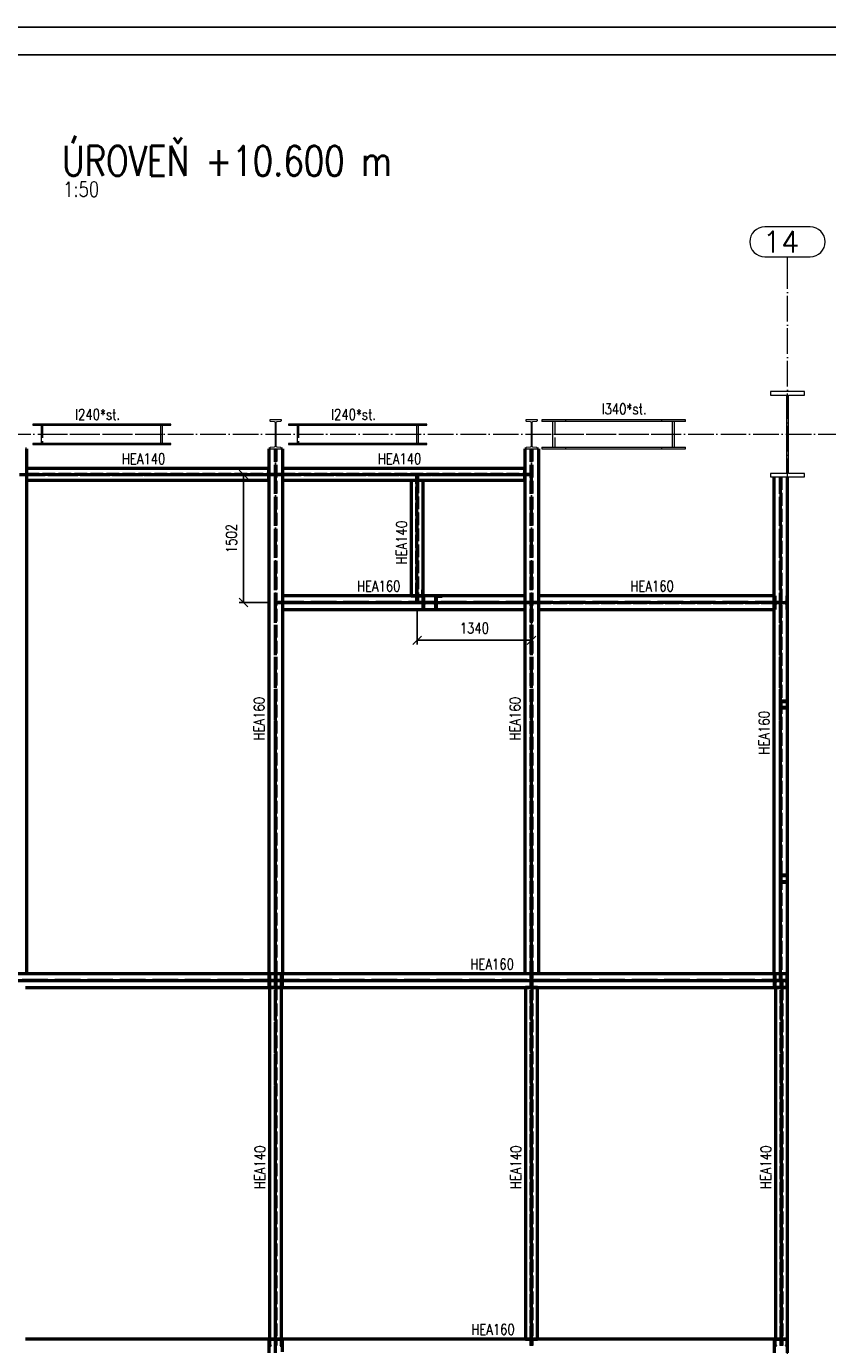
# Paper-space layout 'Layout1' of a CAD drawing. Extents: x -2 to 1033, y -36 to 596.
# Tile 23 of 55: x 155 to 342, y 285 to 594. Entities that reach past the tile are written whole.
import ezdxf
from ezdxf.enums import TextEntityAlignment as Align

# ---------------------------------------------------------------- set-up
doc = ezdxf.new("R2010")
doc.units = 0
for name, pattern in [('ACAD_ISO02W100', [15, 12, -3]), ('ACAD_ISO04W100', [30.5, 24, -3, 0.5, -3]), ('HP_01_CER_B', [8, 5, -1, 1, -1])]:
    doc.linetypes.add(name, pattern=pattern)
doc.layers.get('0').update_dxf_attribs({"linetype": 'CONTINUOUS'})
doc.layers.get('DEFPOINTS').update_dxf_attribs({"color": 132, "linetype": 'CONTINUOUS'})
doc.layers.add('RAMECEK_HP', color=251, linetype='CONTINUOUS')
for name, color, linetype, lineweight in [('SS_1.ET-HALA_TaO-RASTR', 7, 'HP_01_CER_B', 13), ('SS_1.ET-HALA_TaO-SLOUP', 9, 'CONTINUOUS', 13), ('SS_2.ET-HALA_TaO-KCE_VELINU-NADSTAVBA', 72, 'CONTINUOUS', 50), ('SS_KOTY', 3, 'CONTINUOUS', 25), ('SS_NADPIS_7', 6, 'CONTINUOUS', 70), ('SS_POPIS_PROFILU', 13, 'CONTINUOUS', 25), ('SS_STAV.OK-POPIS_PROFILU', 9, 'CONTINUOUS', 13)]:
    doc.layers.add(name, color=color, linetype=linetype, lineweight=lineweight)
doc.styles.add('ROMANS', font='romans.shx', dxfattribs={"width": 0.8})
doc.styles.add('romans.shx', font='romans.shx', dxfattribs={"height": 5})
doc.dimstyles.new('A-1_(2.5)_50AS', dxfattribs={"dimtxt": 2.5, "dimasz": 2, "dimexe": 1, "dimexo": 2, "dimgap": 0, "dimtad": 0, "dimdec": 1, "dimlfac": 50, "dimrnd": 1, "dimtxsty": 'ROMANS', "dimblk1": 'OBLIQUE', "dimblk2": 'OBLIQUE', "dimsah": 1, "dimcen": 2, "dimclrd": 256, "dimclre": 256, "dimclrt": 256, "dimadec": 1, "dimazin": 2, "dimtfac": 0.714286, "dimtdec": 1, "dimtmove": 0, "dimatfit": 3, "dimldrblk": 'OPEN', "dimfxl": 1, "dimtvp": 1.142857, "dimtfill": 1, "dimtolj": 1, "dimlwd": -1, "dimlwe": -1, "dimarcsym": 0})

# ---------------------------------------------------------------- blocks, each defined once
blk = doc.blocks.new('*U6')
at = {"layer": 'RAMECEK_HP', "lineweight": 35, "const_width": 0.35}
for points in [[(0, 594), (0, 0), (841, 0), (841, 594)], [(6.5, 587.5), (6.5, 6.5), (834.5, 6.5), (834.5, 587.5)]]:
    blk.add_lwpolyline(points, close=True, dxfattribs=at)
at = {"layer": 'DEFPOINTS', "style": 'ROMANS', "width": 0.8}
blk.add_attdef('TISK', text='', height=10, dxfattribs=at).set_placement((841, -33), align=Align.RIGHT)
blk = doc.blocks.new('_Oblique')
at = {"color": 0, "linetype": 'ByBlock', "lineweight": -2}
blk.add_line((-0.5, -0.5), (0.5, 0.5), dxfattribs=at)
blk = doc.blocks.new('*D30')
at = {"layer": 'DEFPOINTS', "color": 0, "transparency": 16777216}
for p in [(205.49, 489.16), (213, 489.16, -10388), (213, 459.13, -10388)]:
    blk.add_point(p, dxfattribs=at)
at = {"layer": 'SS_KOTY', "transparency": 16777216}
for p, q in [((211, 489.16), (204.49, 489.16)), ((205.49, 459.13), (205.49, 489.16)), ((211, 459.13), (204.49, 459.13))]:
    blk.add_line(p, q, dxfattribs=at)
at = {"layer": 'SS_KOTY', "transparency": 16777216, "xscale": 2, "yscale": 2, "zscale": 2}
for p, rotation in [((205.49, 489.16), 90), ((205.49, 459.13), 270)]:
    blk.add_blockref('_Oblique', p, dxfattribs=dict(at, rotation=rotation))
at = {"layer": 'SS_KOTY', "transparency": 16777216, "insert": (202.64, 474.15), "char_height": 2.5, "attachment_point": 5, "rotation": 90, "style": 'ROMANS', "bg_fill": 3, "box_fill_scale": 1.1, "bg_fill_color": 256, "bg_fill_true_color": 13158600, "bg_fill_transparency": 0}
blk.add_mtext('\\A1;1502', dxfattribs=at)
blk = doc.blocks.new('_OPEN')
at = {"color": 0, "linetype": 'ByBlock'}
for p, q in [((-1, 0.17), (0, 0)), ((0, 0), (-1, -0.17)), ((0, 0), (-1, 0))]:
    blk.add_line(p, q, dxfattribs=at)
blk = doc.blocks.new('*D31')
at = {"layer": 'DEFPOINTS', "color": 0, "transparency": 16777216}
for p in [(246.2, 459.13, -10388), (273, 459.13, -10388), (273, 450.3)]:
    blk.add_point(p, dxfattribs=at)
at = {"layer": 'SS_KOTY', "transparency": 16777216}
for p, q in [((246.2, 457.13), (246.2, 449.3)), ((273, 457.13), (273, 449.3)), ((246.2, 450.3), (273, 450.3))]:
    blk.add_line(p, q, dxfattribs=at)
at = {"layer": 'SS_KOTY', "transparency": 16777216, "xscale": 2, "yscale": 2, "zscale": 2, "rotation": 180}
blk.add_blockref('_Oblique', (246.2, 450.3), dxfattribs=at)
at = {"layer": 'SS_KOTY', "transparency": 16777216, "xscale": 2, "yscale": 2, "zscale": 2}
blk.add_blockref('_Oblique', (273, 450.3), dxfattribs=at)
at = {"layer": 'SS_KOTY', "transparency": 16777216, "insert": (259.6, 453.15), "char_height": 2.5, "attachment_point": 5, "style": 'ROMANS', "bg_fill": 3, "box_fill_scale": 1.1, "bg_fill_color": 256, "bg_fill_true_color": 13158600, "bg_fill_transparency": 0}
blk.add_mtext('\\A1;1340', dxfattribs=at)

psp = doc.layouts.get("Layout1")

# ---------------------------------------------------------------- linework, layer by layer
at = {"layer": 'SS_1.ET-HALA_TaO-RASTR', "linetype": 'Continuous', "ltscale": 0.25}
for p, q in [((338.3453, 547.1808), (327.6548, 547.1808)), ((327.6548, 540.1808), (338.3453, 540.1808))]:
    psp.add_line(p, q, dxfattribs=at)
at = {"layer": 'SS_1.ET-HALA_TaO-RASTR', "linetype": 'ACAD_ISO04W100', "ltscale": 0.25}
for p, q in [((333.0001, 535.1808), (333.0001, 540.1808)), ((333.0001, 59.9182), (333.0001, 535.1818)), ((333.0001, 535.1818), (333.0001, 535.1808)), ((65.725, 498.5685), (370.7728, 498.5685))]:
    psp.add_line(p, q, dxfattribs=at)
at = {"layer": 'SS_1.ET-HALA_TaO-RASTR', "linetype": 'Continuous', "ltscale": 0.25}
for centre, start, end in [((327.6548, 543.6808), 90, 270), ((338.3453, 543.6808), 270, 90)]:
    psp.add_arc(centre, 3.5, start, end, dxfattribs=at)
at = {"layer": 'SS_1.ET-HALA_TaO-SLOUP', "color": 5, "linetype": 'Continuous', "ltscale": 0.25}
for p, q in [((337.0001, 508.5685), (329.0001, 508.5685)), ((329.0001, 508.5685), (329.0001, 507.7685)), ((329.0001, 507.7685), (332.8001, 507.7685)), ((332.8001, 507.7685), (332.8001, 489.3685)), ((333.2001, 507.7685), (337.0001, 507.7685)), ((333.2001, 489.3685), (333.2001, 507.7685)), ((337.0001, 507.7685), (337.0001, 508.5685)), ((184.1597, 500.9685), (156.0567, 500.9685)), ((156.0567, 500.9685), (156.0567, 500.7065)), ((188.4446, 500.9685), (184.1597, 500.9685)), ((184.1597, 500.7065), (184.1597, 500.9685)), ((188.4446, 500.7065), (188.4446, 500.9685)), ((214.3701, 501.9685), (211.6301, 501.9685)), ((211.6301, 501.9685), (211.6301, 501.8254)), ((211.7558, 501.6808), (212.6679, 501.5531)), ((212.8781, 501.3115), (212.8781, 495.8256)), ((213.1221, 495.8256), (213.1221, 501.3115)), ((213.3322, 501.5531), (214.2443, 501.6808)), ((214.3701, 501.8254), (214.3701, 501.9685)), ((244.1597, 500.9685), (216.0567, 500.9685)), ((216.0567, 500.9685), (216.0567, 500.7065)), ((248.4446, 500.9685), (244.1597, 500.9685)), ((244.1597, 500.7065), (244.1597, 500.9685)), ((248.4446, 500.7065), (248.4446, 500.9685)), ((274.3701, 501.9685), (271.6301, 501.9685)), ((271.6301, 501.9685), (271.6301, 501.8254)), ((271.7558, 501.6808), (272.6679, 501.5531)), ((272.8781, 501.3115), (272.8781, 495.8256)), ((273.1221, 495.8256), (273.1221, 501.3115)), ((273.3322, 501.5531), (274.2443, 501.6808)), ((274.3701, 501.8254), (274.3701, 501.9685)), ((303.5332, 501.9685), (275.4301, 501.9685)), ((275.4301, 501.9685), (275.4301, 501.6025)), ((303.5332, 501.6025), (275.4301, 501.6025)), ((277.9525, 501.6025), (277.9525, 495.5345)), ((309.0712, 501.9685), (303.5332, 501.9685)), ((303.5332, 501.6025), (303.5332, 501.9685)), ((306.0556, 501.6025), (303.5332, 501.6025)), ((306.0556, 495.5345), (306.0556, 501.6025)), ((309.0712, 501.6025), (306.5487, 501.6025)), ((306.5487, 495.5345), (306.5487, 501.6025)), ((309.0712, 501.6025), (309.0712, 501.9685)), ((156.0567, 500.7065), (184.1597, 500.7065)), ((158.0233, 500.7065), (158.0233, 496.4305)), ((184.1597, 500.7065), (186.1263, 500.7065)), ((186.1263, 496.4305), (186.1263, 500.7065)), ((186.478, 500.7065), (188.4446, 500.7065)), ((186.478, 496.4305), (186.478, 500.7065)), ((216.0567, 500.7065), (244.1597, 500.7065)), ((218.0233, 500.7065), (218.0233, 496.4305)), ((244.1597, 500.7065), (246.1263, 500.7065)), ((246.1263, 496.4305), (246.1263, 500.7065)), ((246.478, 500.7065), (248.4446, 500.7065)), ((246.478, 496.4305), (246.478, 500.7065)), ((184.1597, 496.4305), (156.0567, 496.4305)), ((156.0567, 496.4305), (156.0567, 496.1685)), ((156.0567, 496.1685), (184.1597, 496.1685)), ((186.1263, 496.4305), (184.1597, 496.4305)), ((184.1597, 496.1685), (184.1597, 496.4305)), ((184.1597, 496.1685), (188.4446, 496.1685)), ((188.4446, 496.4305), (186.478, 496.4305)), ((188.4446, 496.1685), (188.4446, 496.4305)), ((211.6301, 495.3116), (211.6301, 495.1685)), ((211.6301, 495.1685), (214.3701, 495.1685)), ((212.6679, 495.5839), (211.7558, 495.4562)), ((214.2443, 495.4562), (213.3322, 495.5839)), ((214.3701, 495.1685), (214.3701, 495.3116)), ((244.1597, 496.4305), (216.0567, 496.4305)), ((216.0567, 496.4305), (216.0567, 496.1685)), ((216.0567, 496.1685), (244.1597, 496.1685)), ((246.1263, 496.4305), (244.1597, 496.4305)), ((244.1597, 496.1685), (244.1597, 496.4305)), ((244.1597, 496.1685), (248.4446, 496.1685)), ((248.4446, 496.4305), (246.478, 496.4305)), ((248.4446, 496.1685), (248.4446, 496.4305)), ((271.6301, 495.3116), (271.6301, 495.1685)), ((271.6301, 495.1685), (274.3701, 495.1685)), ((272.6679, 495.5839), (271.7558, 495.4562)), ((274.2443, 495.4562), (273.3322, 495.5839)), ((274.3701, 495.1685), (274.3701, 495.3116)), ((275.4301, 495.5345), (303.5332, 495.5345)), ((275.4301, 495.5345), (275.4301, 495.1685)), ((275.4301, 495.1685), (303.5332, 495.1685)), ((303.5332, 495.5345), (306.0556, 495.5345)), ((303.5332, 495.1685), (303.5332, 495.5345)), ((303.5332, 495.1685), (309.0712, 495.1685)), ((306.5487, 495.5345), (309.0712, 495.5345)), ((309.0712, 495.1685), (309.0712, 495.5345)), ((332.8001, 489.3685), (329.0001, 489.3685)), ((329.0001, 489.3685), (329.0001, 488.5685)), ((329.0001, 488.5685), (337.0001, 488.5685)), ((337.0001, 489.3685), (333.2001, 489.3685)), ((337.0001, 488.5685), (337.0001, 489.3685))]:
    psp.add_line(p, q, dxfattribs=at)
at = {"layer": 'SS_1.ET-HALA_TaO-SLOUP', "color": 9, "linetype": 'ACAD_ISO02W100', "ltscale": 0.25}
for p, q in [((160.3416, 500.9685), (160.3416, 500.7065)), ((220.3416, 500.9685), (220.3416, 500.7065)), ((278.4457, 501.6025), (278.4457, 495.5345)), ((280.9681, 501.9685), (280.9681, 501.6025)), ((306.5487, 501.6025), (306.0556, 501.6025)), ((158.375, 500.7065), (158.375, 496.4305)), ((186.1263, 500.7065), (186.478, 500.7065)), ((218.375, 500.7065), (218.375, 496.4305)), ((246.1263, 500.7065), (246.478, 500.7065)), ((160.3416, 496.4305), (160.3416, 496.1685)), ((186.478, 496.4305), (186.1263, 496.4305)), ((220.3416, 496.4305), (220.3416, 496.1685)), ((246.478, 496.4305), (246.1263, 496.4305)), ((280.9681, 495.5345), (280.9681, 495.1685)), ((306.0556, 495.5345), (306.5487, 495.5345))]:
    psp.add_line(p, q, dxfattribs=at)
at = {"layer": 'SS_1.ET-HALA_TaO-SLOUP', "color": 9, "linetype": 'ACAD_ISO04W100', "ltscale": 0.25}
for p, q in [((158.1991, 498.5685), (186.3022, 498.5685)), ((218.1991, 498.5685), (246.3022, 498.5685)), ((278.1991, 498.5685), (306.3022, 498.5685))]:
    psp.add_line(p, q, dxfattribs=at)
at = {"layer": 'SS_1.ET-HALA_TaO-SLOUP', "color": 5, "linetype": 'Continuous', "ltscale": 0.25}
for centre, start, end in [((211.7761, 501.8254), 180, 262.03), ((214.2241, 501.8254), 277.97, 0), ((271.7761, 501.8254), 180, 262.03), ((274.2241, 501.8254), 277.97, 0), ((211.7761, 495.3116), 97.97, 180), ((214.2241, 495.3116), 0, 82.03), ((271.7761, 495.3116), 97.97, 180), ((274.2241, 495.3116), 0, 82.03)]:
    psp.add_arc(centre, 0.146, start, end, dxfattribs=at)
at = {"layer": 'SS_1.ET-HALA_TaO-SLOUP', "color": 5, "linetype": 'Continuous', "ltscale": 0.25, "extrusion": (1.40243e-13, 2.81468e-13, -1)}
for centre in [(-212.6341, 501.3115), (-272.6341, 501.3115)]:
    psp.add_arc(centre, 0.244, 97.97, 180, dxfattribs=at)
at = {"layer": 'SS_1.ET-HALA_TaO-SLOUP', "color": 5, "linetype": 'Continuous', "ltscale": 0.25, "extrusion": (-2.98195e-13, 1.23516e-13, -1)}
for centre in [(-213.3661, 501.3115), (-273.3661, 501.3115)]:
    psp.add_arc(centre, 0.244, 0, 82.03, dxfattribs=at)
at = {"layer": 'SS_1.ET-HALA_TaO-SLOUP', "color": 5, "linetype": 'Continuous', "ltscale": 0.25, "extrusion": (0, 0, -1)}
for centre, start, end in [((-212.6341, 495.8256), 180, 262.03), ((-213.3661, 495.8256), 277.97, 0), ((-272.6341, 495.8256), 180, 262.03), ((-273.3661, 495.8256), 277.97, 0)]:
    psp.add_arc(centre, 0.244, start, end, dxfattribs=at)
at = {"layer": 'SS_2.ET-HALA_TaO-KCE_VELINU-NADSTAVBA', "color": 1, "linetype": 'Continuous', "ltscale": 0.25}
for p, q in [((154.3701, 495.1685), (154.6001, 495.1685)), ((154.6001, 495.1685), (154.6001, 490.5622)), ((211.4001, 495.1685), (211.6301, 495.1685)), ((214.3701, 495.1685), (214.6001, 495.1685)), ((214.6001, 495.1685), (214.6001, 490.5622)), ((271.4001, 495.1685), (271.6301, 495.1685)), ((271.4001, 495.1685), (271.4001, 490.5622)), ((274.3701, 495.1685), (274.6001, 495.1685)), ((274.6001, 495.1685), (274.6001, 460.7285)), ((154.6001, 490.5622), (154.6001, 487.7622)), ((271.4001, 490.5622), (214.6001, 490.5622)), ((214.6001, 490.5622), (214.6001, 487.7622)), ((271.4001, 490.5622), (271.4001, 487.7622)), ((329.8001, 488.5685), (329.8001, 460.7285)), ((333.0001, 372.1285), (333.0001, 488.5685)), ((154.6001, 487.7622), (154.6001, 372.1285)), ((214.6001, 487.7622), (214.6001, 460.7285)), ((271.4001, 487.7622), (214.6001, 487.7622)), ((244.8001, 487.7622), (244.8001, 460.7285)), ((247.6001, 460.7285), (247.6001, 487.7622)), ((271.4001, 487.7622), (271.4001, 460.7285)), ((271.4001, 460.7285), (214.6001, 460.7285)), ((214.6001, 460.7285), (214.6001, 457.5285)), ((329.8001, 460.7285), (274.6001, 460.7285)), ((329.8001, 460.7285), (329.8001, 457.5285)), ((214.6001, 457.5285), (214.6001, 372.1285)), ((329.8001, 457.5285), (329.8001, 372.1285)), ((154.6001, 372.1285), (151.4001, 372.1285)), ((213.0001, 372.1285), (154.6001, 372.1285)), ((214.6001, 372.1285), (213.0001, 372.1285)), ((213.0001, 368.9285), (213.0001, 372.1285)), ((333.0001, 372.1285), (214.6001, 372.1285)), ((333.0001, 368.9285), (333.0001, 372.1285)), ((154.4001, 368.9285), (213.0001, 368.9285)), ((211.6001, 368.9285), (211.6001, 286.5285)), ((213.0001, 368.9285), (214.4001, 368.9285)), ((214.4001, 286.5285), (214.4001, 368.9285)), ((214.4001, 368.9285), (333.0001, 368.9285)), ((271.6001, 368.9285), (271.6001, 286.5285)), ((274.4001, 286.5285), (274.4001, 368.9285)), ((330.2001, 368.9285), (330.2001, 286.5285)), ((333.0001, 286.5285), (333.0001, 368.9285)), ((213.0001, 286.5285), (154.4001, 286.5285)), ((214.4001, 286.5285), (213.0001, 286.5285)), ((213.0001, 283.3285), (213.0001, 286.5285)), ((333.0001, 286.5285), (214.4001, 286.5285)), ((333.0001, 283.3285), (333.0001, 286.5285))]:
    psp.add_line(p, q, dxfattribs=at)
at = {"layer": 'SS_2.ET-HALA_TaO-KCE_VELINU-NADSTAVBA', "color": 3, "linetype": 'ACAD_ISO02W100', "ltscale": 0.25}
for p, q in [((154.5708, 489.2172), (154.6001, 489.2172)), ((154.6001, 489.1072), (154.5708, 489.1072)), ((154.6001, 490.5622), (154.5867, 490.5622)), ((154.6001, 490.5622), (154.5867, 490.5622)), ((154.5867, 490.5622), (154.5867, 489.2172)), ((154.5867, 489.2172), (154.6001, 489.2172)), ((154.6001, 489.1072), (154.5867, 489.1072)), ((154.5867, 489.1072), (154.5867, 487.7622)), ((214.5708, 489.2172), (214.6001, 489.2172)), ((214.6001, 489.1072), (214.5708, 489.1072)), ((214.6001, 490.5622), (214.5867, 490.5622)), ((214.6001, 490.5622), (214.5867, 490.5622)), ((214.5867, 490.5622), (214.5867, 489.2172)), ((214.5867, 489.2172), (214.6001, 489.2172)), ((214.6001, 489.1072), (214.5867, 489.1072)), ((214.5867, 489.1072), (214.5867, 487.7622)), ((214.6001, 489.2172), (271.4001, 489.2172)), ((271.4001, 489.1072), (214.6001, 489.1072)), ((246.1451, 487.8622), (246.1451, 489.1072)), ((246.2551, 489.1072), (246.2551, 487.8622)), ((271.4135, 490.5622), (271.4001, 490.5622)), ((271.4135, 490.5622), (271.4001, 490.5622)), ((271.4001, 489.2172), (271.4293, 489.2172)), ((271.4001, 489.2172), (271.4135, 489.2172)), ((271.4135, 489.1072), (271.4001, 489.1072)), ((271.4293, 489.1072), (271.4001, 489.1072)), ((271.4135, 489.2172), (271.4135, 490.5622)), ((271.4135, 487.7622), (271.4135, 489.1072)), ((271.4293, 489.2172), (271.5001, 489.2172)), ((271.5001, 489.1072), (271.4293, 489.1072)), ((271.5001, 489.2172), (272.94, 489.2172)), ((271.5001, 489.1072), (271.5001, 489.2172)), ((272.94, 489.1072), (271.5001, 489.1072)), ((331.3401, 372.1285), (331.3401, 488.5685)), ((331.4601, 488.5685), (331.4601, 372.1285)), ((154.6001, 487.7622), (154.5867, 487.7622)), ((154.5867, 487.7622), (154.6001, 487.7622)), ((214.6001, 487.7622), (214.5867, 487.7622)), ((214.5867, 487.7622), (214.6001, 487.7622)), ((246.2551, 487.8622), (246.1451, 487.8622)), ((246.1451, 487.7915), (246.1451, 487.8622)), ((246.1451, 487.7622), (246.1451, 487.7915)), ((246.1451, 460.7285), (246.1451, 487.7622)), ((246.2551, 487.8622), (246.2551, 487.7915)), ((246.2551, 487.7915), (246.2551, 487.7622)), ((246.2551, 487.7622), (246.2551, 460.7285)), ((271.4001, 487.7622), (271.4135, 487.7622)), ((271.4135, 487.7622), (271.4001, 487.7622)), ((244.8001, 460.7285), (244.8001, 460.7151)), ((244.8001, 460.7285), (244.8001, 460.7151)), ((244.8001, 460.7151), (246.1451, 460.7151)), ((246.1451, 460.6992), (246.1451, 460.7285)), ((246.1451, 460.7151), (246.1451, 460.7285)), ((246.2551, 460.7285), (246.2551, 460.7151)), ((246.2551, 460.7285), (246.2551, 460.6992)), ((246.2551, 460.7151), (247.6001, 460.7151)), ((247.6001, 462.1285), (247.4801, 462.1285)), ((247.6001, 460.7485), (247.4801, 460.7485)), ((247.6001, 460.7151), (247.6001, 460.7285)), ((247.6001, 460.7151), (247.6001, 460.7285)), ((330.1401, 460.7285), (329.9601, 460.7285)), ((329.9601, 457.5285), (329.9601, 460.7285)), ((330.1401, 459.4885), (330.1401, 460.7285)), ((333.0001, 460.7285), (332.8201, 460.7285)), ((332.8201, 460.7285), (332.8201, 459.4885)), ((214.5708, 459.1885), (214.6001, 459.1885)), ((214.6001, 459.0685), (214.5708, 459.0685)), ((329.8001, 459.1885), (329.8293, 459.1885)), ((329.8293, 459.0685), (329.8001, 459.0685)), ((329.8293, 459.1885), (329.9001, 459.1885)), ((329.9001, 459.0685), (329.8293, 459.0685)), ((329.9001, 459.1885), (331.34, 459.1885)), ((329.9001, 459.0685), (329.9001, 459.1885)), ((331.34, 459.0685), (329.9001, 459.0685)), ((330.1401, 457.5285), (330.1401, 458.7685)), ((331.3401, 459.1885), (332.5201, 459.1885)), ((332.5201, 459.0685), (331.3401, 459.0685)), ((332.8201, 458.7685), (332.8201, 457.5285)), ((329.9601, 457.5285), (330.1401, 457.5285)), ((332.8201, 457.5285), (333.0001, 457.5285)), ((332.8401, 436.0285), (331.5601, 436.0285)), ((331.4001, 435.8685), (331.4001, 434.5885)), ((331.4801, 434.5885), (331.4801, 435.8685)), ((331.5601, 435.9485), (332.8401, 435.9485)), ((332.8401, 434.5085), (331.5601, 434.5085)), ((331.5601, 434.4285), (332.8401, 434.4285)), ((332.9201, 435.8685), (332.9201, 434.5885)), ((331.4001, 395.0685), (331.4001, 393.7885)), ((331.4801, 393.7885), (331.4801, 395.0685)), ((332.8401, 395.2285), (331.5601, 395.2285)), ((331.5601, 395.1485), (332.8401, 395.1485)), ((332.8401, 393.7085), (331.5601, 393.7085)), ((331.5601, 393.6285), (332.8401, 393.6285)), ((332.9201, 395.0685), (332.9201, 393.7885)), ((211.4801, 368.9285), (211.4801, 372.1285)), ((211.6601, 370.8885), (211.6601, 372.1285)), ((212.9401, 372.0992), (212.9401, 372.1285)), ((212.9401, 372.0285), (212.9401, 372.0992)), ((212.9401, 372.0285), (213.0601, 372.0285)), ((212.9401, 370.5885), (212.9401, 372.0285)), ((213.0601, 372.1285), (213.0601, 372.0992)), ((213.0601, 372.0992), (213.0601, 372.0285)), ((213.0601, 372.0285), (213.0601, 370.5885)), ((214.3401, 372.1285), (214.3401, 370.8885)), ((214.5201, 372.1285), (214.5201, 368.9285)), ((272.9401, 372.0992), (272.9401, 372.1285)), ((272.9401, 372.0285), (272.9401, 372.0992)), ((272.9401, 372.0285), (273.0601, 372.0285)), ((272.9401, 370.5885), (272.9401, 372.0285)), ((273.0601, 372.1285), (273.0601, 372.0992)), ((273.0601, 372.0992), (273.0601, 372.0285)), ((273.0601, 372.0285), (273.0601, 370.5885)), ((329.9601, 368.9285), (329.9601, 372.1285)), ((330.1401, 370.8885), (330.1401, 372.1285)), ((331.3401, 372.0992), (331.3401, 372.1285)), ((331.3401, 372.0285), (331.3401, 372.0992)), ((331.3401, 372.0285), (331.4601, 372.0285)), ((331.3401, 370.5885), (331.3401, 372.0285)), ((331.4601, 372.1285), (331.4601, 372.0992)), ((331.4601, 372.0992), (331.4601, 372.0285)), ((331.4601, 372.0285), (331.4601, 370.5885)), ((332.8201, 372.1285), (332.8201, 370.8885)), ((93.0001, 370.5885), (213.0001, 370.5885)), ((213.0001, 370.4685), (93.0001, 370.4685)), ((212.9451, 368.9419), (211.6001, 368.9419)), ((211.6001, 368.9419), (211.6001, 368.9285)), ((211.6001, 368.9419), (211.6001, 368.9285)), ((211.6601, 368.9285), (211.6601, 370.1685)), ((212.9451, 369.0285), (212.9451, 370.4685)), ((213.0551, 369.0285), (212.9451, 369.0285)), ((212.9451, 368.9578), (212.9451, 369.0285)), ((212.9451, 368.9285), (212.9451, 368.9578)), ((212.9451, 368.9285), (212.9451, 368.9419)), ((212.9451, 286.5285), (212.9451, 368.9285)), ((213.0001, 370.5885), (333.0001, 370.5885)), ((333.0001, 370.4685), (213.0001, 370.4685)), ((213.0551, 370.4685), (213.0551, 369.0285)), ((213.0551, 369.0285), (213.0551, 368.9578)), ((213.0551, 368.9578), (213.0551, 368.9285)), ((214.4001, 368.9419), (213.0551, 368.9419)), ((213.0551, 368.9419), (213.0551, 368.9285)), ((213.0551, 368.9285), (213.0551, 286.5285)), ((214.3401, 370.1685), (214.3401, 368.9285)), ((214.4001, 368.9285), (214.4001, 368.9419)), ((214.4001, 368.9285), (214.4001, 368.9419)), ((272.9451, 368.9419), (271.6001, 368.9419)), ((271.6001, 368.9419), (271.6001, 368.9285)), ((271.6001, 368.9419), (271.6001, 368.9285)), ((272.9451, 369.0285), (272.9451, 370.4685)), ((273.0551, 369.0285), (272.9451, 369.0285)), ((272.9451, 368.9578), (272.9451, 369.0285)), ((272.9451, 368.9285), (272.9451, 368.9578)), ((272.9451, 368.9285), (272.9451, 368.9419)), ((272.9451, 286.5285), (272.9451, 368.9285)), ((273.0551, 370.4685), (273.0551, 369.0285)), ((273.0551, 369.0285), (273.0551, 368.9578)), ((273.0551, 368.9578), (273.0551, 368.9285)), ((274.4001, 368.9419), (273.0551, 368.9419)), ((273.0551, 368.9419), (273.0551, 368.9285)), ((273.0551, 368.9285), (273.0551, 286.5285)), ((274.4001, 368.9285), (274.4001, 368.9419)), ((274.4001, 368.9285), (274.4001, 368.9419)), ((330.1401, 368.9285), (330.1401, 370.1685)), ((331.5451, 368.9419), (330.2001, 368.9419)), ((330.2001, 368.9419), (330.2001, 368.9285)), ((330.2001, 368.9419), (330.2001, 368.9285)), ((331.5451, 369.0285), (331.5451, 370.4685)), ((331.6551, 369.0285), (331.5451, 369.0285)), ((331.5451, 368.9578), (331.5451, 369.0285)), ((331.5451, 368.9285), (331.5451, 368.9578)), ((331.5451, 368.9285), (331.5451, 368.9419)), ((331.5451, 286.5285), (331.5451, 368.9285)), ((331.6551, 370.4685), (331.6551, 369.0285)), ((331.6551, 369.0285), (331.6551, 368.9578)), ((331.6551, 368.9578), (331.6551, 368.9285)), ((333.0001, 368.9419), (331.6551, 368.9419)), ((331.6551, 368.9419), (331.6551, 368.9285)), ((331.6551, 368.9285), (331.6551, 286.5285)), ((332.8201, 370.1685), (332.8201, 368.9285)), ((333.0001, 368.9285), (333.0001, 368.9419)), ((211.4801, 283.3285), (211.4801, 286.5285)), ((211.6001, 286.5285), (211.6001, 286.5151)), ((211.6001, 286.5285), (211.6001, 286.5151)), ((211.6001, 286.5151), (212.9451, 286.5151)), ((211.6601, 285.2885), (211.6601, 286.5285)), ((212.9451, 286.5151), (212.9451, 286.5285)), ((212.9451, 286.4992), (212.9451, 286.5285)), ((212.9451, 286.4285), (212.9451, 286.4992)), ((212.9451, 286.4285), (213.0551, 286.4285)), ((212.9451, 284.9885), (212.9451, 286.4285)), ((213.0551, 286.5285), (213.0551, 286.4992)), ((213.0551, 286.5285), (213.0551, 286.5151)), ((213.0551, 286.5151), (214.4001, 286.5151)), ((213.0551, 286.4992), (213.0551, 286.4285)), ((213.0551, 286.4285), (213.0551, 284.9885)), ((214.3401, 286.5285), (214.3401, 285.2885)), ((214.4001, 286.5151), (214.4001, 286.5285)), ((214.4001, 286.5151), (214.4001, 286.5285)), ((214.5201, 286.5285), (214.5201, 283.3285)), ((271.6001, 286.5285), (271.6001, 286.5151)), ((271.6001, 286.5285), (271.6001, 286.5151)), ((271.6001, 286.5151), (272.9451, 286.5151)), ((272.9451, 286.4992), (272.9451, 286.5285)), ((272.9451, 286.5151), (272.9451, 286.5285)), ((272.9451, 286.4285), (272.9451, 286.4992)), ((272.9451, 286.4285), (273.0551, 286.4285)), ((272.9451, 284.9885), (272.9451, 286.4285)), ((273.0551, 286.5285), (273.0551, 286.5151)), ((273.0551, 286.5285), (273.0551, 286.4992)), ((273.0551, 286.5151), (274.4001, 286.5151)), ((273.0551, 286.4992), (273.0551, 286.4285)), ((273.0551, 286.4285), (273.0551, 284.9885)), ((274.4001, 286.5151), (274.4001, 286.5285)), ((274.4001, 286.5151), (274.4001, 286.5285)), ((329.9601, 283.3285), (329.9601, 286.5285)), ((330.1401, 285.2885), (330.1401, 286.5285)), ((330.2001, 286.5285), (330.2001, 286.5151)), ((330.2001, 286.5285), (330.2001, 286.5151)), ((330.2001, 286.5151), (331.5451, 286.5151)), ((331.5451, 286.5151), (331.5451, 286.5285)), ((331.5451, 286.4992), (331.5451, 286.5285)), ((331.5451, 286.4285), (331.5451, 286.4992)), ((331.5451, 286.4285), (331.6551, 286.4285)), ((331.5451, 284.9885), (331.5451, 286.4285)), ((331.6551, 286.5285), (331.6551, 286.4992)), ((331.6551, 286.5285), (331.6551, 286.5151)), ((331.6551, 286.5151), (333.0001, 286.5151)), ((331.6551, 286.4992), (331.6551, 286.4285)), ((331.6551, 286.4285), (331.6551, 284.9885)), ((332.8201, 286.5285), (332.8201, 285.2885)), ((333.0001, 286.5151), (333.0001, 286.5285))]:
    psp.add_line(p, q, dxfattribs=at)
at = {"layer": 'SS_2.ET-HALA_TaO-KCE_VELINU-NADSTAVBA', "color": 7, "linetype": 'ACAD_ISO04W100', "ltscale": 0.25}
for p, q in [((331.4001, 370.5285), (331.4001, 488.5685)), ((213.0001, 370.5285), (93.0001, 370.5285)), ((213.0001, 284.9285), (213.0001, 370.5285)), ((333.0001, 370.5285), (213.0001, 370.5285)), ((273.0001, 284.9285), (273.0001, 370.5285)), ((331.6001, 284.9285), (331.6001, 370.5285))]:
    psp.add_line(p, q, dxfattribs=at)
at = {"layer": 'SS_2.ET-HALA_TaO-KCE_VELINU-NADSTAVBA', "color": 3, "linetype": 'ACAD_ISO02W100', "ltscale": 0.25, "extrusion": (2.42532e-13, 1.0046e-13, -1)}
for centre in [(-330.4401, 459.4885), (-211.9601, 370.8885), (-330.4401, 370.8885), (-211.9601, 285.2885), (-330.4401, 285.2885)]:
    psp.add_arc(centre, 0.3, 270, 0, dxfattribs=at)
at = {"layer": 'SS_2.ET-HALA_TaO-KCE_VELINU-NADSTAVBA', "color": 3, "linetype": 'ACAD_ISO02W100', "ltscale": 0.25, "extrusion": (1.21266e-13, -5.023e-14, -1)}
psp.add_arc((-330.4401, 458.7685), 0.3, 0, 90, dxfattribs=at)
at = {"layer": 'SS_2.ET-HALA_TaO-KCE_VELINU-NADSTAVBA', "color": 3, "linetype": 'ACAD_ISO02W100', "ltscale": 0.25, "extrusion": (-1.0046e-13, 2.42532e-13, -1)}
for centre in [(-332.5201, 459.4885), (-214.0401, 370.8885), (-332.5201, 370.8885), (-214.0401, 285.2885), (-332.5201, 285.2885)]:
    psp.add_arc(centre, 0.3, 180, 270, dxfattribs=at)
at = {"layer": 'SS_2.ET-HALA_TaO-KCE_VELINU-NADSTAVBA', "color": 3, "linetype": 'ACAD_ISO02W100', "ltscale": 0.25, "extrusion": (-5.023e-14, -1.21266e-13, -1)}
psp.add_arc((-332.5201, 458.7685), 0.3, 90, 180, dxfattribs=at)
at = {"layer": 'SS_2.ET-HALA_TaO-KCE_VELINU-NADSTAVBA', "color": 3, "linetype": 'ACAD_ISO02W100', "ltscale": 0.25}
for centre, start, end in [((331.5601, 435.8685), 90, 180), ((332.8401, 435.8685), 0, 90), ((331.5601, 434.5885), 180, 270), ((332.8401, 434.5885), 270, 0), ((331.5601, 395.0685), 90, 180), ((331.5601, 393.7885), 180, 270), ((332.8401, 395.0685), 0, 90), ((332.8401, 393.7885), 270, 0)]:
    psp.add_arc(centre, 0.16, start, end, dxfattribs=at)
at = {"layer": 'SS_2.ET-HALA_TaO-KCE_VELINU-NADSTAVBA', "color": 3, "linetype": 'ACAD_ISO02W100', "ltscale": 0.25, "extrusion": (4.54747e-13, -1.88363e-13, -1)}
for centre in [(-331.5601, 435.8685), (-331.5601, 395.0685)]:
    psp.add_arc(centre, 0.08, 0, 90, dxfattribs=at)
at = {"layer": 'SS_2.ET-HALA_TaO-KCE_VELINU-NADSTAVBA', "color": 3, "linetype": 'ACAD_ISO02W100', "ltscale": 0.25, "extrusion": (1.36424e-12, 5.65088e-13, -1)}
for centre in [(-331.5601, 434.5885), (-331.5601, 393.7885)]:
    psp.add_arc(centre, 0.08, 270, 0, dxfattribs=at)
at = {"layer": 'SS_2.ET-HALA_TaO-KCE_VELINU-NADSTAVBA', "color": 3, "linetype": 'ACAD_ISO02W100', "ltscale": 0.25, "extrusion": (-1.88363e-13, -4.54747e-13, -1)}
for centre in [(-332.8401, 435.8685), (-332.8401, 395.0685)]:
    psp.add_arc(centre, 0.08, 90, 180, dxfattribs=at)
at = {"layer": 'SS_2.ET-HALA_TaO-KCE_VELINU-NADSTAVBA', "color": 3, "linetype": 'ACAD_ISO02W100', "ltscale": 0.25, "extrusion": (-5.65088e-13, 1.36424e-12, -1)}
for centre in [(-332.8401, 434.5885), (-332.8401, 393.7885)]:
    psp.add_arc(centre, 0.08, 180, 270, dxfattribs=at)
at = {"layer": 'SS_2.ET-HALA_TaO-KCE_VELINU-NADSTAVBA', "color": 3, "linetype": 'ACAD_ISO02W100', "ltscale": 0.25, "extrusion": (2.42532e-13, -1.0046e-13, -1)}
for centre in [(-211.9601, 370.1685), (-330.4401, 370.1685)]:
    psp.add_arc(centre, 0.3, 0, 90, dxfattribs=at)
at = {"layer": 'SS_2.ET-HALA_TaO-KCE_VELINU-NADSTAVBA', "color": 3, "linetype": 'ACAD_ISO02W100', "ltscale": 0.25, "extrusion": (-1.0046e-13, -2.42532e-13, -1)}
for centre in [(-214.0401, 370.1685), (-332.5201, 370.1685)]:
    psp.add_arc(centre, 0.3, 90, 180, dxfattribs=at)

# ---------------------------------------------------------------- block references
at = {"layer": 'RAMECEK_HP'}
psp.add_blockref('*U6', (0, 0), dxfattribs=at)

# ---------------------------------------------------------------- texts
at = {"layer": 'SS_1.ET-HALA_TaO-RASTR', "color": 7, "style": 'romans.shx'}
psp.add_text('14', height=5, dxfattribs=at).set_placement((327.2159, 541.1808))
at = {"layer": 'SS_NADPIS_7', "color": 6, "style": 'romans.shx', "width": 0.8}
psp.add_text('ÚROVEŇ +10.600 m', height=7, dxfattribs=at).set_placement((162.9698, 559.1588))
at = {"layer": 'SS_NADPIS_7', "color": 2, "style": 'romans.shx', "width": 0.8}
psp.add_text('1:50', height=3.5, dxfattribs=at).set_placement((163.22, 554.2588))
at = {"layer": 'SS_POPIS_PROFILU', "color": 13, "style": 'romans.shx', "width": 0.8}
for s, p in [('HEA140', (176.9513, 491.5832)), ('HEA140', (236.9513, 491.5832)), ('HEA160', (232.0686, 461.7385)), ('HEA160', (296.1613, 461.7385)), ('HEA160', (258.6686, 373.1385)), ('HEA160', (258.8686, 287.5385))]:
    psp.add_text(s, height=2.5, dxfattribs=at).set_placement(p)
for s, p in [('HEA140', (243.8001, 468.0991)), ('HEA160', (210.4001, 426.8297)), ('HEA160', (270.4001, 426.8297)), ('HEA160', (328.7791, 423.5297)), ('HEA140', (210.5791, 321.6797)), ('HEA140', (270.5791, 321.6797)), ('HEA140', (329.1791, 321.6797))]:
    psp.add_text(s, height=2.5, rotation=90, dxfattribs=at).set_placement(p)
at = {"layer": 'SS_STAV.OK-POPIS_PROFILU', "color": 9, "style": 'romans.shx', "width": 0.8}
for s, p in [('I240*st.', (166.0164, 501.9685)), ('I240*st.', (226.0164, 501.9685)), ('I340*st.', (289.4336, 503.2536))]:
    psp.add_text(s, height=2.5, dxfattribs=at).set_placement(p)

# ---------------------------------------------------------------- next in the draw order: dimensions: what is measured, and where the dimension line sits
at = {"layer": 'SS_KOTY'}
dim = psp.add_linear_dim(base=(205.4924, 489.1622), p1=(213.0001, 459.1285, -10388), p2=(213.0001, 489.1622, -10388), angle=90, dimstyle='A-1_(2.5)_50AS', dxfattribs=at)
dim.commit()
dim.dimension.update_dxf_attribs({"geometry": '*D30', "text_midpoint": (202.6352, 474.1454)})
dim = psp.add_linear_dim(base=(273.0001, 450.2968), p1=(246.2001, 459.1285, -10388), p2=(273.0001, 459.1285, -10388), dimstyle='A-1_(2.5)_50AS', dxfattribs=at)
dim.commit()
dim.dimension.update_dxf_attribs({"geometry": '*D31', "text_midpoint": (259.6001, 453.154)})

# ---------------------------------------------------------------- next in the draw order: linework, layer by layer
at = {"layer": 'SS_2.ET-HALA_TaO-KCE_VELINU-NADSTAVBA', "color": 1, "linetype": 'Continuous', "ltscale": 0.25}
for p, q in [((211.4001, 495.1685), (211.4001, 490.5622)), ((211.4001, 490.5622), (154.6001, 490.5622)), ((211.4001, 490.5622), (211.4001, 487.7622)), ((211.4001, 487.7622), (154.6001, 487.7622)), ((211.4001, 487.7622), (211.4001, 372.1285)), ((271.4001, 460.7285), (271.4001, 457.5285)), ((274.6001, 460.7285), (274.6001, 457.5285)), ((214.6001, 457.5285), (271.4001, 457.5285)), ((271.4001, 457.5285), (271.4001, 372.1285)), ((274.6001, 457.5285), (274.6001, 372.1285)), ((274.6001, 457.5285), (329.8001, 457.5285))]:
    psp.add_line(p, q, dxfattribs=at)
at = {"layer": 'SS_2.ET-HALA_TaO-KCE_VELINU-NADSTAVBA', "color": 3, "linetype": 'ACAD_ISO02W100', "ltscale": 0.25}
for p, q in [((212.9401, 372.1285), (212.9401, 495.1685)), ((213.0601, 495.1685), (213.0601, 372.1285)), ((272.9401, 372.1285), (272.9401, 495.1685)), ((273.0601, 495.1685), (273.0601, 372.1285)), ((154.6001, 489.2172), (211.4001, 489.2172)), ((211.4001, 489.1072), (154.6001, 489.1072)), ((211.4135, 490.5622), (211.4001, 490.5622)), ((211.4135, 490.5622), (211.4001, 490.5622)), ((211.4001, 489.2172), (211.4293, 489.2172)), ((211.4001, 489.2172), (211.4135, 489.2172)), ((211.4135, 489.1072), (211.4001, 489.1072)), ((211.4293, 489.1072), (211.4001, 489.1072)), ((211.4135, 489.2172), (211.4135, 490.5622)), ((211.4135, 487.7622), (211.4135, 489.1072)), ((211.4293, 489.2172), (211.5001, 489.2172)), ((211.5001, 489.1072), (211.4293, 489.1072)), ((211.5001, 489.2172), (212.94, 489.2172)), ((211.5001, 489.1072), (211.5001, 489.2172)), ((212.94, 489.1072), (211.5001, 489.1072)), ((213.0601, 489.2172), (214.5001, 489.2172)), ((214.5001, 489.1072), (213.0601, 489.1072)), ((214.5001, 489.2172), (214.5708, 489.2172)), ((214.5001, 489.2172), (214.5001, 489.1072)), ((214.5708, 489.1072), (214.5001, 489.1072)), ((211.4001, 487.7622), (211.4135, 487.7622)), ((211.4135, 487.7622), (211.4001, 487.7622)), ((246.1451, 460.6285), (246.1451, 460.6992)), ((246.2551, 460.6992), (246.2551, 460.6285)), ((247.4801, 460.5285), (247.4801, 462.1285)), ((247.6001, 457.5285), (247.6001, 460.7151)), ((247.7801, 459.4885), (247.7801, 460.7285)), ((250.4601, 460.7285), (250.4601, 459.4885)), ((250.6401, 460.7285), (250.6401, 460.6085)), ((252.0401, 460.6085), (252.0401, 460.7285)), ((213.0601, 459.1885), (214.5001, 459.1885)), ((214.5001, 459.0685), (213.0601, 459.0685)), ((214.5001, 459.1885), (214.5708, 459.1885)), ((214.5001, 459.1885), (214.5001, 459.0685)), ((214.5708, 459.0685), (214.5001, 459.0685)), ((214.6001, 459.1885), (271.4001, 459.1885)), ((271.4001, 459.0685), (214.6001, 459.0685)), ((246.1451, 460.6285), (246.2551, 460.6285)), ((246.1451, 459.1885), (246.1451, 460.6285)), ((246.2551, 460.6285), (246.2551, 459.1885)), ((247.4801, 460.5285), (247.6001, 460.5285)), ((247.7801, 457.5285), (247.7801, 458.7685)), ((250.4601, 458.7685), (250.4601, 457.5285)), ((250.6401, 460.6085), (252.0401, 460.6085)), ((250.6401, 460.6085), (250.6401, 457.5285)), ((271.4001, 459.1885), (271.4293, 459.1885)), ((271.4293, 459.0685), (271.4001, 459.0685)), ((271.4293, 459.1885), (271.5001, 459.1885)), ((271.5001, 459.0685), (271.4293, 459.0685)), ((271.5001, 459.1885), (272.94, 459.1885)), ((271.5001, 459.0685), (271.5001, 459.1885)), ((272.94, 459.0685), (271.5001, 459.0685)), ((273.0601, 459.1885), (274.5001, 459.1885)), ((274.5001, 459.0685), (273.0601, 459.0685)), ((274.5001, 459.1885), (274.5708, 459.1885)), ((274.5001, 459.1885), (274.5001, 459.0685)), ((274.5708, 459.0685), (274.5001, 459.0685)), ((274.5708, 459.1885), (274.6001, 459.1885)), ((274.6001, 459.0685), (274.5708, 459.0685)), ((274.6001, 459.1885), (329.8001, 459.1885)), ((329.8001, 459.0685), (274.6001, 459.0685))]:
    psp.add_line(p, q, dxfattribs=at)
at = {"layer": 'SS_2.ET-HALA_TaO-KCE_VELINU-NADSTAVBA', "color": 7, "linetype": 'ACAD_ISO04W100', "ltscale": 0.25}
for p, q in [((213.0001, 370.5285), (213.0001, 495.1685)), ((273.0001, 370.5285), (273.0001, 495.1685)), ((153.0001, 489.1622), (213.0001, 489.1622)), ((213.0001, 489.1622), (273.0001, 489.1622)), ((246.2001, 459.1285), (246.2001, 489.1622)), ((273.0001, 459.1285), (213.0001, 459.1285)), ((331.4001, 459.1285), (273.0001, 459.1285))]:
    psp.add_line(p, q, dxfattribs=at)
at = {"layer": 'SS_2.ET-HALA_TaO-KCE_VELINU-NADSTAVBA', "color": 3, "linetype": 'ACAD_ISO02W100', "ltscale": 0.25, "extrusion": (2.42532e-13, 1.0046e-13, -1)}
psp.add_arc((-248.0801, 459.4885), 0.3, 270, 0, dxfattribs=at)
at = {"layer": 'SS_2.ET-HALA_TaO-KCE_VELINU-NADSTAVBA', "color": 3, "linetype": 'ACAD_ISO02W100', "ltscale": 0.25, "extrusion": (1.21266e-13, -5.023e-14, -1)}
psp.add_arc((-248.0801, 458.7685), 0.3, 0, 90, dxfattribs=at)
at = {"layer": 'SS_2.ET-HALA_TaO-KCE_VELINU-NADSTAVBA', "color": 3, "linetype": 'ACAD_ISO02W100', "ltscale": 0.25, "extrusion": (-1.0046e-13, 2.42532e-13, -1)}
psp.add_arc((-250.1601, 459.4885), 0.3, 180, 270, dxfattribs=at)
at = {"layer": 'SS_2.ET-HALA_TaO-KCE_VELINU-NADSTAVBA', "color": 3, "linetype": 'ACAD_ISO02W100', "ltscale": 0.25, "extrusion": (-5.023e-14, -1.21266e-13, -1)}
psp.add_arc((-250.1601, 458.7685), 0.3, 90, 180, dxfattribs=at)

doc.saveas('drawing.dxf')
